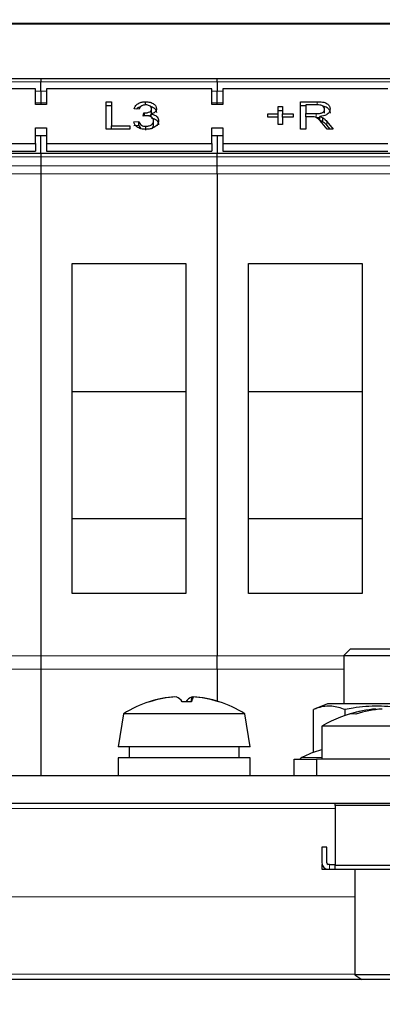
# Paper-space layout 'Blatt5' of a CAD drawing. Header units: millimetres. Extents: x 5 to 418, y 2 to 292.
# Tile 14 of 37: x 179 to 201, y 136 to 195. Entities that reach past the tile are written whole.
import ezdxf

# ---------------------------------------------------------------- set-up
doc = ezdxf.new("R2010")
doc.units = ezdxf.units.MM
doc.layers.add('SLD-0', color=7, linetype='Continuous')
doc.styles.add('SLDTEXTSTYLE0', font='TXT', dxfattribs={"width": 0.605})
doc.dimstyles.new('SLDDIMSTYLE5', dxfattribs={"dimtxt": 3.5, "dimasz": 3.302, "dimexe": 0, "dimexo": 0.0625, "dimgap": 0.875, "dimtad": 1, "dimlfac": 1.5, "dimrnd": 1e-09, "dimzin": 12, "dimdsep": 46, "dimtxsty": 'SLDTEXTSTYLE0', "dimsah": 1, "dimcen": 0.09, "dimadec": 0, "dimazin": 3, "dimtfac": 1, "dimtofl": 0, "dimtmove": 0, "dimatfit": 3, "dimfxl": 1, "dimfrac": 2, "dimtolj": 1, "dimtzin": 12, "dimarcsym": 0})

# ---------------------------------------------------------------- blocks, each defined once
blk = doc.blocks.new('_D_28')
at = {"layer": 'SLD-0', "color": 7}
for p, q in [((137.875, 142.424), (137.885, 272.518)), ((287.208, 142.413), (287.218, 272.506)), ((137.885, 271.518), (287.218, 271.506))]:
    blk.add_line(p, q, dxfattribs=at)
for points in [[(137.885, 271.518), (141.187, 271.01), (141.187, 272.026)], [(287.218, 271.506), (283.916, 272.015), (283.916, 270.999)]]:
    blk.add_solid(points, dxfattribs=at)
at = {"layer": 'SLD-0', "color": 7, "insert": (208.541, 276.024), "char_height": 3.5, "attachment_point": 1, "rotation": 359.99554, "style": 'SLDTEXTSTYLE0'}
blk.add_mtext('224', dxfattribs=at)
blk = doc.blocks.new('_D_29')
at = {"layer": 'SLD-0', "color": 7}
for p, q in [((137.875, 142.413), (137.875, 86.8)), ((195.541, 117.085), (195.541, 86.8)), ((137.875, 87.8), (195.541, 87.8))]:
    blk.add_line(p, q, dxfattribs=at)
for points in [[(137.875, 87.8), (141.177, 87.292), (141.177, 88.308)], [(195.541, 87.8), (192.239, 88.308), (192.239, 87.292)]]:
    blk.add_solid(points, dxfattribs=at)
at = {"layer": 'SLD-0', "color": 7, "insert": (162.029, 92.311), "char_height": 3.5, "attachment_point": 1, "style": 'SLDTEXTSTYLE0'}
blk.add_mtext('86,5', dxfattribs=at)
blk = doc.blocks.new('_D_33')
at = {"layer": 'SLD-0', "color": 7}
for p, q in [((140.541, 137.419), (122.516, 137.419)), ((123.516, 137.419), (123.516, 117.085)), ((195.541, 117.085), (122.516, 117.085))]:
    blk.add_line(p, q, dxfattribs=at)
for points in [[(123.516, 137.419), (123.008, 134.117), (124.024, 134.117)], [(123.516, 117.085), (124.024, 120.387), (123.008, 120.387)]]:
    blk.add_solid(points, dxfattribs=at)
at = {"layer": 'SLD-0', "color": 7, "insert": (119.005, 122.573), "char_height": 3.5, "attachment_point": 1, "rotation": 90, "style": 'SLDTEXTSTYLE0'}
blk.add_mtext('30,5', dxfattribs=at)
blk = doc.blocks.new('_D_35')
at = {"layer": 'SLD-0', "color": 7}
for p, q in [((137.875, 142.424), (137.875, 78.829)), ((243.541, 117.085), (243.541, 78.829)), ((137.875, 79.829), (243.541, 79.829))]:
    blk.add_line(p, q, dxfattribs=at)
for points in [[(137.875, 79.829), (141.177, 79.321), (141.177, 80.337)], [(243.541, 79.829), (240.239, 80.337), (240.239, 79.321)]]:
    blk.add_solid(points, dxfattribs=at)
at = {"layer": 'SLD-0', "color": 7, "insert": (184.692, 84.34), "char_height": 3.5, "attachment_point": 1, "style": 'SLDTEXTSTYLE0'}
blk.add_mtext('158,5', dxfattribs=at)

psp = doc.layouts.new('Blatt5')

# ---------------------------------------------------------------- linework, layer by layer
at = {"color": 7, "linetype": 'Continuous', "lineweight": 18}
for p, q in [((140.5031, 195.2384), (284.5795, 195.2384)), ((284.5795, 195.1749), (140.5031, 195.1749)), ((169.8746, 191.69), (180.5413, 191.69)), ((180.5413, 191.69), (191.208, 191.69)), ((191.208, 191.69), (201.8746, 191.69)), ((180.8746, 191.1377), (180.208, 191.1377)), ((191.208, 191.1377), (190.8746, 191.1377)), ((191.5413, 191.1377), (191.208, 191.1377)), ((197.2565, 190.3014), (197.2565, 190.4917)), ((180.208, 190.4244), (180.5413, 190.4244)), ((180.5413, 190.4244), (180.8746, 190.4244)), ((190.8746, 190.4244), (191.208, 190.4244)), ((191.208, 190.4244), (191.5413, 190.4244)), ((197.198, 189.5368), (197.198, 189.7725)), ((197.8473, 189.0616), (197.8473, 189.2973)), ((169.8746, 187.1662), (180.5413, 187.1662)), ((180.5413, 187.1662), (191.208, 187.1662)), ((191.208, 187.1662), (201.8746, 187.1662)), ((180.5413, 186.6139), (169.8746, 186.6139)), ((191.208, 186.6139), (180.5413, 186.6139)), ((201.8746, 186.6139), (191.208, 186.6139)), ((180.5413, 186.1425), (169.8746, 186.1425)), ((191.208, 186.1425), (180.5413, 186.1425)), ((201.8746, 186.1425), (191.208, 186.1425)), ((160.5413, 156.9881), (180.5413, 156.9881)), ((180.5413, 156.9881), (191.208, 156.9881)), ((191.208, 156.9881), (198.8746, 156.9881)), ((180.5413, 156.1867), (160.5413, 156.1867)), ((191.208, 156.1867), (180.5413, 156.1867)), ((198.8746, 156.1867), (191.208, 156.1867)), ((196.3338, 150.8417), (197.5413, 150.8417)), ((198.3413, 147.7578), (177.208, 147.7578)), ((197.7191, 144.0853), (197.7191, 144.1451)), ((198.0113, 144.0853), (198.0113, 144.3853)), ((199.5413, 142.4128), (155.8746, 142.4128)), ((175.1199, 142.4244), (199.5413, 142.4244)), ((155.8746, 137.7461), (199.5413, 137.7461))]:
    psp.add_line(p, q, dxfattribs=at)
at = {"color": 7, "linetype": 'Continuous', "lineweight": 25}
for p, q in [((180.5413, 191.8853), (169.8746, 191.8853)), ((191.208, 191.8853), (180.5413, 191.8853)), ((180.5413, 191.8853), (180.5413, 191.69)), ((180.5413, 191.1377), (180.5413, 191.69)), ((191.208, 191.69), (191.208, 191.8853)), ((201.8746, 191.8853), (191.208, 191.8853)), ((191.208, 191.69), (191.208, 191.1377)), ((180.208, 191.2733), (170.208, 191.2733)), ((180.208, 190.3305), (180.208, 191.2733)), ((180.5413, 191.1377), (180.5413, 190.4244)), ((180.8746, 191.2733), (180.8746, 190.3305)), ((190.8746, 191.2733), (180.8746, 191.2733)), ((190.8746, 190.3305), (190.8746, 191.2733)), ((191.208, 190.4244), (191.208, 191.1377)), ((191.5413, 191.2733), (191.5413, 190.3305)), ((201.5413, 191.2733), (191.5413, 191.2733)), ((184.4876, 190.4917), (184.8167, 190.4917)), ((184.4876, 188.8418), (184.4876, 190.4917)), ((184.8167, 190.4917), (184.8167, 189.0322)), ((186.8752, 190.3002), (186.8752, 190.4917)), ((196.244, 190.4917), (197.2565, 190.4917)), ((196.244, 188.8418), (196.244, 190.4917)), ((180.8746, 190.3305), (180.208, 190.3305)), ((180.5413, 190.4244), (180.5413, 190.3305)), ((184.4876, 190.256), (184.8167, 190.256)), ((186.4919, 190.0475), (186.1928, 190.0687)), ((187.2398, 189.8297), (187.2398, 190.0654)), ((191.5413, 190.3305), (190.8746, 190.3305)), ((191.208, 190.3305), (191.208, 190.4244)), ((194.8979, 190.1956), (195.1671, 190.1956)), ((194.8979, 189.7514), (194.8979, 190.1956)), ((194.8979, 189.9599), (195.1671, 189.9599)), ((195.1671, 190.1956), (195.1671, 189.7514)), ((196.244, 190.256), (196.5731, 190.256)), ((196.5731, 190.3014), (196.5731, 189.7725)), ((197.2686, 190.3014), (196.5731, 190.3014)), ((197.7099, 189.8062), (197.7099, 190.0419)), ((186.1628, 189.286), (186.462, 189.3072)), ((186.462, 189.0715), (186.462, 189.3072)), ((186.7284, 189.6245), (186.7593, 189.8148)), ((186.7593, 189.6296), (186.7593, 189.8148)), ((186.8023, 189.6368), (186.8023, 189.8125)), ((187.2206, 189.5656), (187.2206, 189.7451)), ((187.3594, 189.1042), (187.3594, 189.3399)), ((194.2697, 189.7514), (194.8979, 189.7514)), ((194.2697, 189.561), (194.2697, 189.7514)), ((194.8979, 189.561), (194.2697, 189.561)), ((194.8979, 189.561), (194.8979, 189.7514)), ((194.8979, 189.1168), (194.8979, 189.561)), ((195.1671, 189.7514), (195.7953, 189.7514)), ((195.1671, 189.561), (195.1671, 189.7514)), ((195.7953, 189.561), (195.1671, 189.561)), ((195.1671, 189.561), (195.1671, 189.1168)), ((195.7953, 189.7514), (195.7953, 189.561)), ((196.5731, 189.7725), (197.198, 189.7725)), ((196.5731, 189.5822), (196.5731, 189.7725)), ((196.9101, 189.5822), (196.5731, 189.5822)), ((196.5731, 189.5822), (196.5731, 188.8418)), ((197.4201, 189.3676), (197.4201, 189.6033)), ((197.6014, 189.2863), (197.6014, 189.522)), ((180.208, 188.9162), (180.8746, 188.9162)), ((180.208, 187.9734), (180.208, 188.9162)), ((180.8746, 188.9162), (180.8746, 187.9734)), ((185.9235, 188.8418), (184.4876, 188.8418)), ((184.8167, 189.0322), (185.9235, 189.0322)), ((184.8167, 188.8418), (184.8167, 189.0322)), ((185.9235, 189.0322), (185.9235, 188.8418)), ((186.1628, 189.0503), (186.462, 189.0715)), ((186.8995, 188.7753), (186.8995, 189.011)), ((190.8746, 188.9162), (191.5413, 188.9162)), ((190.8746, 187.9734), (190.8746, 188.9162)), ((191.5413, 188.9162), (191.5413, 187.9734)), ((195.1671, 189.1168), (194.8979, 189.1168)), ((196.5731, 188.8418), (196.244, 188.8418)), ((197.8529, 188.8418), (197.5622, 189.1902)), ((197.8473, 189.2973), (198.2301, 188.8418)), ((197.8473, 189.0616), (198.032, 188.8418)), ((198.2301, 188.8418), (197.8529, 188.8418)), ((180.208, 188.4448), (180.8746, 188.4448)), ((180.5413, 187.3614), (180.5413, 188.4448)), ((190.8746, 188.4448), (191.5413, 188.4448)), ((191.208, 188.4448), (191.208, 187.3614)), ((170.208, 187.9734), (180.208, 187.9734)), ((180.208, 187.9734), (180.208, 187.502)), ((180.8746, 187.9734), (190.8746, 187.9734)), ((180.8746, 187.9734), (180.8746, 187.502)), ((190.8746, 187.9734), (190.8746, 187.502)), ((191.5413, 187.9734), (201.5413, 187.9734)), ((191.5413, 187.9734), (191.5413, 187.502)), ((180.5413, 187.3614), (169.8746, 187.3614)), ((170.208, 187.502), (180.208, 187.502)), ((191.208, 187.3614), (180.5413, 187.3614)), ((180.5413, 187.3614), (180.5413, 187.1662)), ((180.5413, 187.1662), (180.5413, 186.6139)), ((180.8746, 187.502), (190.8746, 187.502)), ((201.8746, 187.3614), (191.208, 187.3614)), ((191.208, 187.1662), (191.208, 187.3614)), ((191.208, 186.6139), (191.208, 187.1662)), ((191.5413, 187.502), (201.5413, 187.502)), ((180.5413, 186.6139), (180.5413, 186.1425)), ((191.208, 186.1425), (191.208, 186.6139)), ((180.5413, 186.1425), (180.5413, 156.9881)), ((191.208, 186.1425), (191.208, 156.9881)), ((182.4413, 180.7106), (189.308, 180.7106)), ((182.4413, 160.7519), (182.4413, 180.7106)), ((189.308, 180.7106), (189.308, 160.7519)), ((193.108, 180.7106), (199.9746, 180.7106)), ((193.108, 160.7519), (193.108, 180.7106)), ((199.9746, 180.7106), (199.9746, 160.7519)), ((189.308, 172.9519), (182.4413, 172.9519)), ((199.9746, 172.9519), (193.108, 172.9519)), ((182.4413, 165.2908), (189.308, 165.2908)), ((193.108, 165.2908), (199.9746, 165.2908)), ((189.308, 160.7519), (182.4413, 160.7519)), ((199.9746, 160.7519), (193.108, 160.7519)), ((199.2746, 157.4186), (198.8746, 157.0186)), ((199.2746, 157.4186), (202.4746, 157.4186)), ((180.5413, 156.9881), (180.5413, 156.1867)), ((191.208, 156.1867), (191.208, 156.9881)), ((198.8746, 157.0186), (198.8746, 154.0853)), ((198.8746, 157.0186), (199.006, 157.0186)), ((199.006, 157.0186), (202.8746, 157.0186)), ((180.5413, 156.1867), (180.5413, 149.7519)), ((191.208, 156.1867), (191.208, 154.2513)), ((188.6506, 154.5066), (188.6496, 154.5125)), ((189.6396, 154.2138), (189.6832, 154.5125)), ((197.8746, 154.0853), (197.0256, 153.7457)), ((197.0256, 151.1643), (197.0256, 153.7457)), ((203.8746, 154.0853), (197.8746, 154.0853)), ((198.9501, 153.3874), (198.9501, 153.7457)), ((200.8167, 153.739), (200.8167, 153.7784)), ((185.5413, 153.4853), (185.208, 151.4853)), ((192.8746, 153.4853), (185.5413, 153.4853)), ((193.208, 151.4853), (192.8746, 153.4853)), ((197.5413, 152.7468), (197.5413, 150.7519)), ((205.5413, 152.7468), (197.5413, 152.7468)), ((193.208, 151.4853), (185.208, 151.4853)), ((185.8746, 151.4853), (185.8746, 150.8186)), ((192.5413, 150.8186), (192.5413, 151.4853)), ((197.0256, 151.1643), (197.5413, 151.3286)), ((185.208, 150.8186), (185.208, 149.7519)), ((193.208, 150.8186), (185.208, 150.8186)), ((193.208, 149.7519), (193.208, 150.8186)), ((195.8746, 149.7519), (195.8746, 150.7519)), ((195.8746, 150.7519), (197.208, 150.7519)), ((197.0256, 151.1643), (196.3338, 150.8417)), ((197.208, 150.7519), (197.208, 149.7519)), ((204.9037, 150.7519), (197.208, 150.7519)), ((154.5413, 149.7519), (270.5413, 149.7519)), ((154.5413, 148.0853), (270.5413, 148.0853)), ((198.3413, 147.9353), (198.3413, 148.0853)), ((204.7413, 147.9353), (198.3413, 147.9353)), ((198.3413, 147.9353), (198.3413, 144.3131)), ((197.8413, 145.4186), (197.5413, 145.4186)), ((197.5413, 145.4186), (197.5413, 144.4686)), ((197.8413, 144.4686), (197.8413, 145.4186)), ((197.5413, 144.3853), (197.5413, 144.0853)), ((197.5505, 144.3853), (197.5413, 144.3853)), ((197.5413, 144.0853), (197.7191, 144.0853)), ((197.7191, 144.0853), (197.9246, 144.0853)), ((198.0113, 144.3853), (197.9246, 144.3853)), ((197.9246, 144.0853), (198.0113, 144.0853)), ((198.0113, 144.3853), (198.3401, 144.3853)), ((198.0113, 144.0853), (198.3401, 144.0853)), ((198.3413, 144.0863), (198.3401, 144.0853)), ((198.3401, 144.0853), (204.7425, 144.0853)), ((204.7413, 144.3131), (198.3413, 144.3131)), ((198.3413, 144.0863), (198.3413, 144.3131)), ((199.5413, 144.0853), (199.5413, 137.7078)), ((199.5413, 137.7078), (199.9503, 137.4186)), ((203.5413, 137.7078), (199.5413, 137.7078)), ((199.9503, 137.4186), (155.8746, 137.4186)), ((203.1323, 137.4186), (199.9503, 137.4186))]:
    psp.add_line(p, q, dxfattribs=at)
for centre, radius, start, end in [((189.208, 147.7165), 6.8354, 108.01855, 122.440387), ((189.0857, 147.9987), 6.5284, 93.829663, 107.842322), ((187.1078, 154.1714), 0.0474, 61.709974, 118.290026), ((189.1843, 147.6579), 6.8695, 93.768963, 107.398025), ((188.3941, 153.7277), 0.8547, 34.600705, 66.658856), ((189.0393, 147.3982), 6.8206, 87.655956, 89.546568), ((189.3769, 147.387), 6.8318, 87.657445, 92.342555), ((190.0218, 153.7277), 0.8547, 113.341714, 145.399108), ((190.9539, 153.9056), 1.3337, 152.932756, 166.671272), ((189.2316, 147.6579), 6.8694, 72.601956, 86.231088), ((189.3303, 147.9987), 6.5284, 72.157684, 86.170348), ((191.309, 154.1752), 0.0436, 60.315018, 84.118484), ((189.208, 147.7165), 6.8354, 57.559613, 71.98145), ((201.5413, 145.8186), 8, 102.121851, 120), ((201.3552, 146.6807), 7.1181, 94.33851, 107.486441), ((201.7375, 146.6807), 7.118, 94.338491, 107.486476), ((199.4075, 152.607), 0.8837, 77.508364, 102.491636), ((196.4746, 150.5396), 0.3333, 115, 140.426298), ((197.9246, 144.4686), 0.3833, 180, 270), ((197.9246, 144.4686), 0.0833, 180, 270)]:
    psp.add_arc(centre, radius, start, end, dxfattribs=at)
for points, knots in [([(186.1928, 190.0687), (186.2158, 190.1328), (186.2617, 190.2609), (186.4376, 190.4039), (186.6555, 190.4811), (186.8019, 190.4882), (186.8752, 190.4917)], [0, 0, 0, 0, 0.2802553, 0.5595237, 0.7795938, 1, 1, 1, 1]), ([(186.8752, 190.4917), (186.9678, 190.4851), (187.1528, 190.472), (187.3775, 190.3703), (187.5134, 190.2265), (187.5304, 190.1237), (187.5389, 190.0723)], [0, 0, 0, 0, 0.2801832, 0.5598575, 0.7800016, 1, 1, 1, 1]), ([(197.2565, 190.4917), (197.364, 190.4909), (197.5776, 190.4893), (197.8651, 190.3994), (198.0134, 190.2253), (198.0304, 190.1064), (198.0389, 190.0469)], [0, 0, 0, 0, 0.2816701, 0.5592007, 0.7794084, 1, 1, 1, 1]), ([(186.3307, 190.0589), (186.3699, 190.0994), (186.4364, 190.168), (186.5445, 190.1985), (186.5887, 190.2109)], [0, 0, 0, 0, 0.5906433, 1, 1, 1, 1]), ([(186.8845, 190.3014), (186.8295, 190.2978), (186.7196, 190.2908), (186.5904, 190.2244), (186.5192, 190.1369), (186.501, 190.0773), (186.4919, 190.0475)], [0, 0, 0, 0, 0.2800001, 0.5591255, 0.7793202, 1, 1, 1, 1]), ([(186.8023, 189.8125), (186.8614, 189.8163), (186.9797, 189.8238), (187.1321, 189.8763), (187.229, 189.9657), (187.2362, 190.0321), (187.2398, 190.0654)], [0, 0, 0, 0, 0.2806819, 0.5609549, 0.7800648, 1, 1, 1, 1]), ([(187.2398, 190.0654), (187.234, 190.1016), (187.2224, 190.1741), (187.1238, 190.253), (187.005, 190.2955), (186.9247, 190.2994), (186.8845, 190.3014)], [0, 0, 0, 0, 0.27946398, 0.55895216, 0.77925579, 1, 1, 1, 1]), ([(187.1472, 190.2212), (187.2303, 190.1912), (187.3788, 190.1376), (187.5131, 189.9902), (187.5303, 189.8878), (187.5389, 189.8366)], [0, 0, 0, 0, 0.3883411, 0.6942694, 1, 1, 1, 1]), ([(187.5389, 190.0723), (187.5336, 190.0331), (187.523, 189.9546), (187.4217, 189.8282), (187.2968, 189.7766), (187.2206, 189.7451)], [0, 0, 0, 0, 0.2804922, 0.5609979, 1, 1, 1, 1]), ([(197.198, 189.7725), (197.2659, 189.7735), (197.401, 189.7753), (197.588, 189.8218), (197.6919, 189.9289), (197.7039, 190.0042), (197.7099, 190.0419)], [0, 0, 0, 0, 0.2815615, 0.5602356, 0.7798749, 1, 1, 1, 1]), ([(197.7099, 190.0419), (197.7027, 190.085), (197.6885, 190.1712), (197.5263, 190.2902), (197.3664, 190.2971), (197.2686, 190.3014)], [0, 0, 0, 0, 0.2804086, 0.5599804, 1, 1, 1, 1]), ([(198.0389, 190.0469), (198.0293, 189.9825), (198.01, 189.8538), (197.795, 189.6634), (197.5622, 189.6261), (197.4201, 189.6033)], [0, 0, 0, 0, 0.28051531, 0.56050159, 1, 1, 1, 1]), ([(197.5743, 190.2378), (197.5753, 190.2378), (197.6817, 190.2318), (197.8646, 190.16), (198.0135, 189.9905), (198.0305, 189.871), (198.0389, 189.8112)], [0, 0, 0, 0, 0.00368196, 0.38861294, 0.69404799, 1, 1, 1, 1]), ([(186.462, 189.3072), (186.4774, 189.2644), (186.508, 189.1792), (186.6058, 189.0727), (186.7523, 189.018), (186.8504, 189.0134), (186.8995, 189.011)], [0, 0, 0, 0, 0.2808803, 0.5600752, 0.7796523, 1, 1, 1, 1]), ([(186.9219, 189.6469), (186.8853, 189.645), (186.8198, 189.6416), (186.7563, 189.6297), (186.7284, 189.6245)], [0, 0, 0, 0, 0.5597818, 1, 1, 1, 1]), ([(186.7593, 189.8148), (186.7673, 189.8142), (186.7816, 189.8131), (186.7959, 189.8127), (186.8023, 189.8125)], [0, 0, 0, 0, 0.5600003, 1, 1, 1, 1]), ([(187.6586, 189.3382), (187.645, 189.2596), (187.6177, 189.1024), (187.4053, 188.9311), (187.1508, 188.834), (186.9761, 188.8251), (186.8887, 188.8207)], [0, 0, 0, 0, 0.2793992, 0.5590632, 0.7793771, 1, 1, 1, 1]), ([(186.8995, 189.011), (186.9686, 189.0156), (187.1065, 189.0247), (187.2605, 189.1144), (187.3472, 189.2253), (187.3553, 189.3017), (187.3594, 189.3399)], [0, 0, 0, 0, 0.2798816, 0.5589945, 0.7793137, 1, 1, 1, 1]), ([(187.3594, 189.3399), (187.3528, 189.3857), (187.3395, 189.4774), (187.2219, 189.5805), (187.0744, 189.6388), (186.9728, 189.6442), (186.9219, 189.6469)], [0, 0, 0, 0, 0.2797458, 0.5591707, 0.7794444, 1, 1, 1, 1]), ([(187.0727, 189.6309), (187.0941, 189.6376), (187.1581, 189.6576), (187.228, 189.7313), (187.2358, 189.7969), (187.2398, 189.8297)], [0, 0, 0, 0, 0.2009087, 0.5996934, 1, 1, 1, 1]), ([(187.2206, 189.7451), (187.291, 189.7288), (187.4316, 189.6961), (187.5754, 189.5858), (187.649, 189.461), (187.6554, 189.3792), (187.6586, 189.3382)], [0, 0, 0, 0, 0.2798078, 0.5591846, 0.7794074, 1, 1, 1, 1]), ([(187.2206, 189.5094), (187.291, 189.4931), (187.4316, 189.4604), (187.5754, 189.3501), (187.649, 189.2253), (187.6554, 189.1435), (187.6586, 189.1025)], [0, 0, 0, 0, 0.2798103, 0.5591861, 0.7794081, 1, 1, 1, 1]), ([(197.0723, 189.5746), (197.0422, 189.5773), (196.9883, 189.5822), (196.934, 189.5822), (196.9101, 189.5822)], [0, 0, 0, 0, 0.5598505, 1, 1, 1, 1]), ([(197.5622, 189.1902), (197.4903, 189.2746), (197.3904, 189.392), (197.2279, 189.5315), (197.1241, 189.5602), (197.0723, 189.5746)], [0, 0, 0, 0, 0.5608804, 0.78073, 1, 1, 1, 1]), ([(197.198, 189.5368), (197.2683, 189.5335), (197.3454, 189.5298), (197.4139, 189.5512), (197.4201, 189.5532)], [0, 0, 0, 0, 0.9100741, 1, 1, 1, 1]), ([(197.4201, 189.6033), (197.4562, 189.5907), (197.5208, 189.568), (197.5768, 189.5361), (197.6014, 189.522)], [0, 0, 0, 0, 0.5601188, 1, 1, 1, 1]), ([(197.4201, 189.3676), (197.4562, 189.355), (197.5208, 189.3323), (197.5768, 189.3004), (197.6014, 189.2863)], [0, 0, 0, 0, 0.5601078, 1, 1, 1, 1]), ([(197.6014, 189.522), (197.6535, 189.4834), (197.7467, 189.4145), (197.8165, 189.3331), (197.8473, 189.2973)], [0, 0, 0, 0, 0.5597951, 1, 1, 1, 1]), ([(186.8887, 188.8207), (186.787, 188.8272), (186.5838, 188.8402), (186.3479, 188.9626), (186.2028, 189.1188), (186.1762, 189.2303), (186.1628, 189.286)], [0, 0, 0, 0, 0.2799091, 0.5592483, 0.7794756, 1, 1, 1, 1]), ([(186.462, 189.0715), (186.4759, 189.0278), (186.5012, 188.9483), (186.574, 188.8854), (186.6067, 188.8571)], [0, 0, 0, 0, 0.5494406, 1, 1, 1, 1]), ([(187.244, 188.8827), (187.2495, 188.8855), (187.2979, 188.9112), (187.3444, 188.992), (187.3544, 189.0668), (187.3594, 189.1042)], [0, 0, 0, 0, 0.0596044, 0.52943, 1, 1, 1, 1]), ([(197.6014, 189.2863), (197.6535, 189.2477), (197.7467, 189.1788), (197.8165, 189.0974), (197.8473, 189.0616)], [0, 0, 0, 0, 0.5597893, 1, 1, 1, 1]), ([(198.9501, 153.7457), (198.6828, 153.8331), (198.1398, 154.0108), (197.4896, 153.9184), (197.1207, 153.7811), (197.0256, 153.7457)], [0, 0, 0, 0, 0.4185516, 0.8501557, 1, 1, 1, 1]), ([(202.7991, 153.7457), (202.6835, 153.7678), (202.0783, 153.8839), (200.9492, 153.9981), (199.7728, 153.901), (199.1095, 153.7758), (198.9501, 153.7457)], [0, 0, 0, 0, 0.0911714, 0.4772726, 0.874364, 1, 1, 1, 1])]:
    psp.add_open_spline(points, degree=3, knots=knots, dxfattribs=at)

# ---------------------------------------------------------------- dimensions: what is measured, and where the dimension line sits
at = {"layer": 'SLD-0', "color": 7}
for base, p1, p2, angle, picture, middle in [((287.2179, 271.5064), (137.8747, 142.4244), (287.2079, 142.4128), 359.995536, '_D_28', (212.5514, 271.5122)), ((123.5164, 117.0853), (140.5413, 137.4186), (195.5413, 117.0853), 90, '_D_33', (123.5164, 127.2519))]:
    dim = psp.add_linear_dim(base=base, p1=p1, p2=p2, angle=angle, dimstyle='SLDDIMSTYLE5', dxfattribs=at)
    dim.commit()
    dim.dimension.update_dxf_attribs({"geometry": picture, "text_midpoint": middle, "dimtype": 160})
for base, p1, p2, picture, middle in [((243.5413, 79.8287), (137.8747, 142.4244), (243.5413, 117.0853), '_D_35', (190.708, 79.8287)), ((195.5413, 87.7998), (137.8747, 142.4128), (195.5413, 117.0853), '_D_29', (166.708, 87.7998))]:
    dim = psp.add_linear_dim(base=base, p1=p1, p2=p2, dimstyle='SLDDIMSTYLE5', dxfattribs=at)
    dim.commit()
    dim.dimension.update_dxf_attribs({"geometry": picture, "text_midpoint": middle, "dimtype": 160})

doc.saveas('drawing.dxf')
